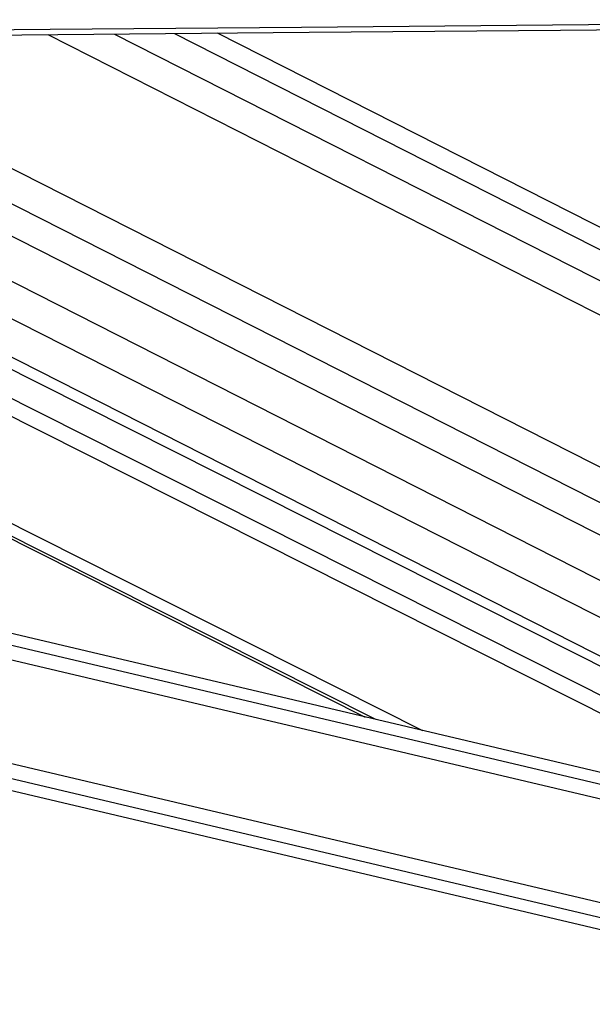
# Paper-space layout 'In Ground Anchor' of a CAD drawing. Header units: millimetres. Extents: x 38476 to 443956, y 10848 to 406945.
# Tile 14 of 71: x 158108 to 162989, y 143756 to 152146. Entities that reach past the tile are written whole.
import ezdxf

# ---------------------------------------------------------------- set-up
doc = ezdxf.new("R2010")
doc.units = ezdxf.units.MM
doc.layers.add('COMPONENT_GEOMETRY', color=7, linetype='Continuous')
doc.styles.add('SLDTEXTSTYLE1', font='TXT', dxfattribs={"width": 0.75})
doc.dimstyles.new('SLDDIMSTYLE0', dxfattribs={"dimtxt": 2500, "dimasz": 165.1, "dimexe": 0, "dimexo": 0.0625, "dimgap": 625, "dimtad": 0, "dimtih": 1, "dimtoh": 1, "dimdec": 0, "dimlfac": 0.02, "dimrnd": 1e-09, "dimzin": 12, "dimdsep": 46, "dimtxsty": 'SLDTEXTSTYLE1', "dimsah": 1, "dimcen": 0.09, "dimadec": 0, "dimazin": 3, "dimtfac": 1, "dimtdec": 0, "dimtofl": 0, "dimtmove": 0, "dimatfit": 3, "dimfxl": 1, "dimfrac": 2, "dimtolj": 1, "dimtzin": 12, "dimarcsym": 0})

# ---------------------------------------------------------------- blocks, each defined once
blk = doc.blocks.new('_D_18')
at = {"layer": 'COMPONENT_GEOMETRY', "color": 7, "ltscale": 50}
for p, q in [((239589.9, 151445.9), (252348.8, 151445.9)), ((252190.1, 151445.9), (252190.1, 98062.1)), ((252190.1, 40709.5), (252190.1, 94093.3)), ((95738.2, 40709.5), (252348.8, 40709.5))]:
    blk.add_line(p, q, dxfattribs=at)
for points in [[(252190.1, 151445.9), (252164.7, 151280.8), (252215.5, 151280.8)], [(252190.1, 40709.5), (252215.5, 40874.6), (252164.7, 40874.6)]]:
    blk.add_solid(points, dxfattribs=at)
at = {"layer": 'COMPONENT_GEOMETRY', "color": 7, "ltscale": 50, "insert": (248495.6, 97316), "char_height": 2500, "attachment_point": 1, "style": 'SLDTEXTSTYLE1'}
blk.add_mtext('2215', dxfattribs=at)

psp = doc.layouts.new('In Ground Anchor')

# ---------------------------------------------------------------- linework, layer by layer
at = {"color": 8, "linetype": 'Continuous', "lineweight": 25, "ltscale": 50}
for p, q in [((159427.5, 152028.7), (167290.2, 148036.7)), ((161143.3, 146182.2), (149695.8, 151944)), ((161545.5, 146087.3), (149905.9, 151945.8)), ((164875.1, 145322.4), (151685.1, 151961.3)), ((164984.3, 145421.1), (151985.1, 151963.9)), ((153357.3, 151975.8), (166368.9, 145369.7)), ((154719.4, 151987.7), (167293.5, 145603.7)), ((155256.1, 151992.3), (167293.1, 145881)), ((155836.9, 151997.4), (167292.7, 146181.2)), ((158348.3, 152019.3), (167290.9, 147479)), ((158915.6, 152024.2), (167290.6, 147772.1)), ((163858.8, 144305.8), (132120.9, 151791.9)), ((163887, 144425.5), (132637.8, 151796.4)), ((164084.2, 145261.3), (136246.4, 151827.5)), ((164112.4, 145381.2), (136764, 151832))]:
    psp.add_line(p, q, dxfattribs=at)
at = {"color": 7, "linetype": 'Continuous', "lineweight": 25, "ltscale": 50}
for p, q in [((167289.9, 148226.4), (159794.6, 152031.9)), ((149648.5, 151943.6), (161052.8, 146203.6)), ((165242.5, 145537.7), (152466.6, 151968.1)), ((152722.1, 151970.3), (166073.6, 145191.6)), ((153970.9, 151981.2), (167294, 145216.9)), ((131712.8, 151788.4), (163836.4, 144211.3)), ((164134.8, 145476.6), (137175.5, 151835.6))]:
    psp.add_line(p, q, dxfattribs=at)
at = {"color": 7, "linetype": 'Continuous', "lineweight": 25, "ltscale": 50, "flags": 128}
for points in [[(130526.1, 151824.1), (132667.7, 151842.5), (134809.4, 151861), (136951, 151879.5), (139092.6, 151898), (141234.2, 151916.6), (143375.9, 151935.1), (147659.1, 151972.2), (149800.7, 151990.8), (151942.4, 152009.4), (154084, 152028), (156225.6, 152046.6), (158367.2, 152065.3), (160508.9, 152083.9), (162650.5, 152102.6), (164792.1, 152121.3), (167658.9, 152146.3)], [(130592.9, 151778.7), (132734.6, 151797.2), (134876.2, 151815.7), (137017.8, 151834.2), (139159.4, 151852.7), (141301.1, 151871.3), (143442.7, 151889.8), (145584.3, 151908.4), (149867.6, 151945.5), (152009.2, 151964.1), (154150.8, 151982.7), (156292.4, 152001.4), (158434.1, 152020), (160575.7, 152038.7), (162717.3, 152057.3), (164858.9, 152076), (167658.8, 152100.5)]]:
    psp.add_lwpolyline(points, dxfattribs=at)

# ---------------------------------------------------------------- dimensions: what is measured, and where the dimension line sits
at = {"layer": 'COMPONENT_GEOMETRY', "color": 7, "ltscale": 50}
dim = psp.add_linear_dim(base=(252190.1, 40709.5), p1=(239526.4, 151445.9), p2=(95674.7, 40709.5), angle=90, dimstyle='SLDDIMSTYLE0', dxfattribs=at)
dim.commit()
dim.dimension.update_dxf_attribs({"geometry": '_D_18', "text_midpoint": (252190.1, 96077.7), "dimtype": 160})

doc.saveas('drawing.dxf')
